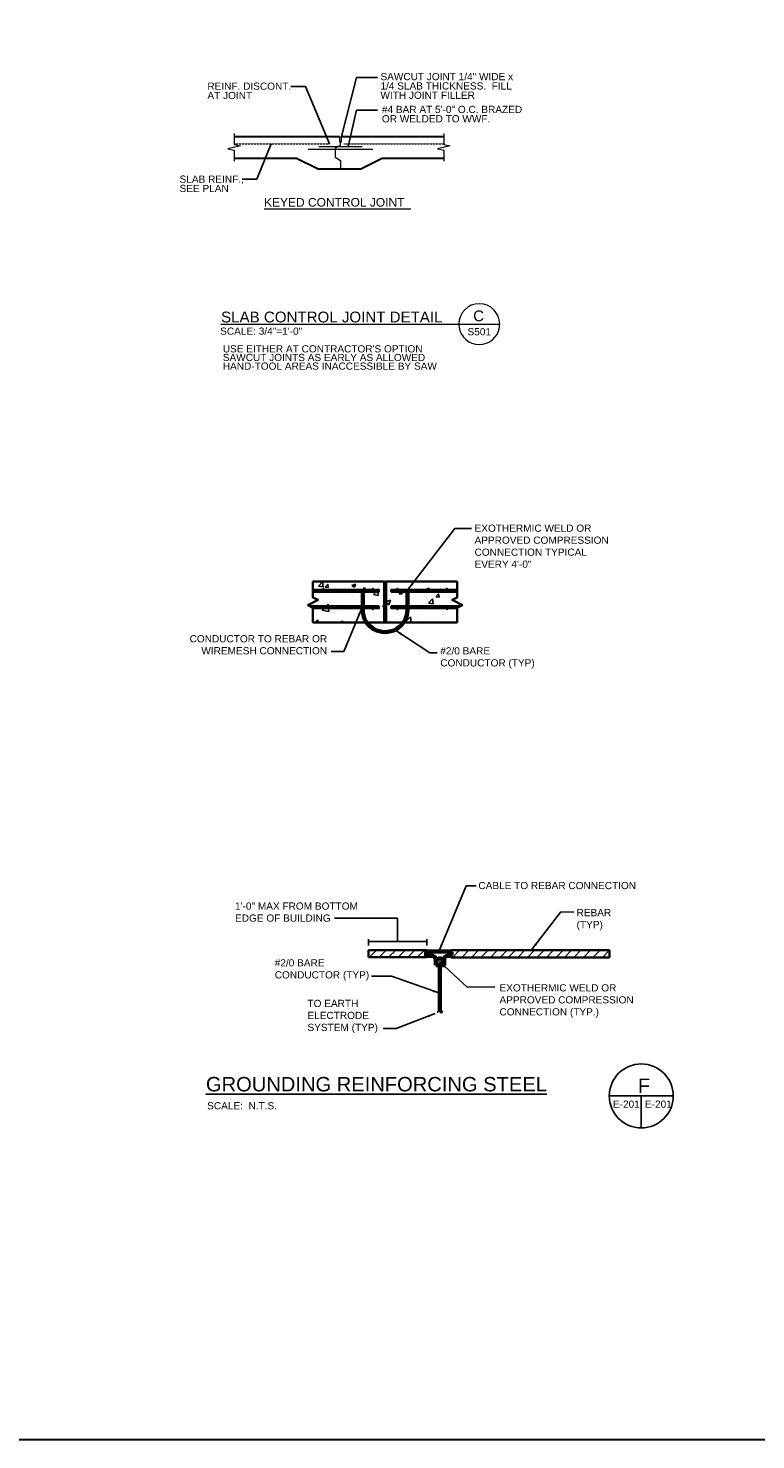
# Model space of a CAD drawing. Header units: inches. Extents: x 0 to 12596, y 564 to 12873.
# Tile 10 of 25: x 3067 to 3977, y 5707 to 7472. Entities that reach past the tile are written whole.
import ezdxf
from ezdxf.enums import TextEntityAlignment as Align

# ---------------------------------------------------------------- set-up
doc = ezdxf.new("R2010")
doc.units = ezdxf.units.IN
doc.header["$MEASUREMENT"] = 0
doc.linetypes.add('HIDDEN', pattern=[0.375, 0.25, -0.125])
for name, color, linetype, lineweight in [('E-ANNO-TEXT', 7, 'Continuous', 25), ('E-DETL-1LINE', 253, 'Continuous', 35), ('E-GND-GES', 92, 'Continuous', 60), ('G-ANNO-TEXT', 7, 'Continuous', 0), ('S-REIN-RBAR', 5, 'Continuous', 13), ('S-SLAB-EDGE', 6, 'Continuous', 30)]:
    doc.layers.add(name, color=color, linetype=linetype, lineweight=lineweight)
doc.layers.add('E-DETL-FINE', color=253, linetype='Continuous')
doc.styles.add("1 2 1'-0", font='arial.ttf', dxfattribs={"height": 3})
doc.styles.add("3 4 1'-0", font='arial.ttf', dxfattribs={"height": 2})
doc.styles.add('Arial8', font='arial.ttf', dxfattribs={"height": 0.125})
doc.styles.add('SIMPLEX', font='SIMPLEX.shx', dxfattribs={"width": 0.8, "height": 12})
doc.styles.get("Standard").update_dxf_attribs({"font": 'arial.ttf'})
doc.dimstyles.new("3 4 1'-0", dxfattribs={"dimtxt": 2, "dimasz": 3, "dimexe": 1, "dimexo": 1, "dimgap": 1, "dimtad": 1, "dimdec": 4, "dimzin": 11, "dimdsep": 46, "dimlunit": 4, "dimtxsty": "3 4 1'-0", "dimblk": '_Oblique_0.3', "dimcen": 0.09, "dimadec": 4, "dimazin": 3, "dimtfac": 1, "dimtdec": 4, "dimtofl": 0, "dimtmove": 0, "dimatfit": 3, "dimfxl": 1, "dimfrac": 2, "dimtzin": 11, "dimarcsym": 0})
doc.dimstyles.new('3-16to1Dim8', dxfattribs={"dimtxt": 12, "dimasz": 0.0625, "dimexe": 0.0625, "dimexo": 0.0625, "dimgap": 0.03125, "dimtad": 1, "dimdec": 4, "dimlfac": 64, "dimzin": 3, "dimdsep": 46, "dimlunit": 4, "dimtxsty": 'Arial8', "dimcen": 0.09375, "dimclrd": 256, "dimclrt": 256, "dimadec": 0, "dimazin": 1, "dimtfac": 1, "dimtdec": 4, "dimtofl": 0, "dimtmove": 0, "dimatfit": 3, "dimfxl": 1, "dimfrac": 1, "dimtolj": 1, "dimtzin": 0, "dimlwd": -1, "dimarcsym": 0})

# ---------------------------------------------------------------- blocks, each defined once
blk = doc.blocks.new('BREAK LINE')
at = {"layer": 'G-ANNO-TEXT', "flags": 128}
blk.add_lwpolyline([(8.36, 9.2), (8.36, 8.47), (8.36, 6.43), (9.96, 6.07), (6.76, 5.34), (8.36, 4.97), (8.36, 2.2)], dxfattribs=at)
blk = doc.blocks.new('_Oblique_0.3')
at = {"color": 0, "linetype": 'ByBlock', "lineweight": -2}
for p, q in [((0, 0), (-1, 0)), ((0.5, 0.17), (-0.5, -0.17))]:
    blk.add_line(p, q, dxfattribs=at)
blk = doc.blocks.new('*X13')
at = {"color": 0}
for p, q in [((920.4, 444.6), (920.4, 444.6)), ((955.6, 449.6), (955.6, 449.6)), ((1087.4, 446.1), (1087.4, 446.1)), ((933.7, 425.2), (933.7, 425.2)), ((944.4, 424.9), (944.4, 424.9)), ((1009.5, 434.9), (1009.5, 434.9)), ((1025.4, 410.3), (1033.8, 413.6)), ((1030.7, 404.5), (1033.8, 413.6)), ((1104.6, 418.1), (1104.6, 418.1)), ((1105.2, 415.3), (1105.2, 415.3)), ((1142.8, 420.3), (1142.8, 420.3)), ((896, 408.1), (896, 408.1)), ((900.9, 393.9), (904.7, 397.9)), ((900.9, 393.9), (914.2, 391.8)), ((908.5, 401.9), (912.5, 406)), ((913, 401.9), (912.5, 406)), ((914.2, 391.8), (913.5, 397.9)), ((916.1, 390.4), (916.1, 390.4)), ((953.7, 395.4), (953.7, 395.4)), ((976.1, 404.7), (976.1, 404.7)), ((1007.6, 384.9), (1007.6, 384.9)), ((1010.5, 402.9), (1010.5, 402.9)), ((1025.4, 408.1), (1030.7, 404.5)), ((1085.6, 396.2), (1085.6, 396.2)), ((1089.2, 385.1), (1089.2, 385.1)), ((1162.6, 406.7), (1162.6, 406.7)), ((887.8, 369.9), (892.3, 375.2)), ((893.3, 369.9), (892.3, 375.2)), ((931.9, 375.3), (931.9, 375.3)), ((1001.7, 370.1), (1001.7, 370.1)), ((1061.7, 369.9), (1072.6, 381.2)), ((1073.9, 369.9), (1072.6, 381.2))]:
    blk.add_line(p, q, dxfattribs=at)
blk = doc.blocks.new('*X14')
at = {"color": 0}
for p, q in [((894.2, 440.9), (902, 449)), ((894.2, 440.9), (903.1, 439.5)), ((903.1, 439.5), (902, 449)), ((904.9, 442.9), (904.9, 442.9)), ((907, 438.7), (911.9, 444.4)), ((913, 438.2), (911.9, 444.4)), ((958.6, 442.3), (965.6, 445)), ((958.6, 442.3), (963.6, 438.9)), ((963.6, 438.9), (965.6, 445)), ((1076.3, 443.5), (1076.3, 443.5)), ((1087.5, 446.2), (1087.5, 446.2)), ((901.4, 413.4), (901.4, 413.4)), ((902, 427.2), (902, 427.2)), ((907, 438.7), (913, 438.2)), ((933.7, 425.2), (933.7, 425.2)), ((955.4, 425), (955.4, 425)), ((959.7, 423.4), (959.7, 423.4)), ((966.8, 415.1), (966.8, 415.1)), ((980, 433.9), (983.6, 438.2)), ((984.4, 433.9), (983.6, 438.2)), ((1001, 424.3), (1006.3, 429.9)), ((1001, 424.3), (1009.8, 422.9)), ((1004.7, 420.1), (1004.7, 420.1)), ((1008.8, 422.7), (1008.8, 422.7)), ((1009.8, 422.9), (1009, 429.9)), ((1018, 433.4), (1018, 433.4)), ((1036.2, 439.1), (1036.2, 439.1)), ((1050.5, 426.1), (1053.6, 429.9)), ((1050.5, 426.1), (1056.5, 425.6)), ((1056.5, 425.6), (1055.7, 429.9)), ((1062.1, 420.5), (1062.1, 420.5)), ((1067.9, 428.4), (1067.9, 428.4)), ((1086.3, 412.9), (1086.3, 412.9)), ((1100.3, 421.5), (1100.3, 421.5)), ((1102.3, 434.3), (1109.3, 437)), ((1102.3, 434.3), (1102.9, 433.9)), ((1107.7, 407.7), (1115.5, 415.9)), ((1108.2, 433.9), (1109.3, 437)), ((1115.5, 418.2), (1115.5, 418.2)), ((1116.6, 406.4), (1115.5, 415.9)), ((1122.2, 419.9), (1127, 425.6)), ((1122.2, 419.9), (1128.2, 419.3)), ((1128.2, 419.3), (1127, 425.6)), ((1130.8, 436.7), (1130.8, 436.7)), ((1136.8, 419.3), (1136.8, 419.3)), ((878.6, 403.5), (878.6, 403.5)), ((879.2, 406.9), (879.5, 406.7)), ((879.5, 406.7), (879.7, 407.2)), ((925.3, 391.5), (925.3, 391.5)), ((932.5, 392), (932.5, 392)), ((941.8, 411.8), (941.8, 411.8)), ((1018.3, 402), (1021.4, 403.2)), ((1018.3, 402), (1021.4, 399.9)), ((1034.9, 405.9), (1034.9, 405.9)), ((1041.6, 389), (1041.6, 389)), ((1042, 411.5), (1042, 411.5)), ((1066.6, 392.3), (1066.6, 392.3)), ((1104.5, 397.2), (1104.5, 397.2)), ((1107.7, 407.7), (1116.6, 406.4)), ((1135.6, 386), (1135.6, 386)), ((1138.5, 386.5), (1138.5, 386.5)), ((1162, 394), (1163.6, 394.6)), ((1162, 394), (1163.6, 393)), ((1167.6, 405.6), (1167.6, 405.6)), ((915.5, 372.4), (915.5, 372.4)), ((934.4, 369.9), (941.2, 372.5)), ((935.9, 373.9), (935.9, 373.9)), ((940.4, 369.9), (941.2, 372.5)), ((940.5, 375.7), (940.5, 375.7)), ((978.4, 380.7), (978.4, 380.7)), ((989.3, 371.6), (989.3, 371.6)), ((1033.7, 372.6), (1033.7, 372.6)), ((1080.2, 376.5), (1080.2, 376.5)), ((1085.1, 379.6), (1085.1, 379.6))]:
    blk.add_line(p, q, dxfattribs=at)
blk = doc.blocks.new('*X10')
at = {"color": 0}
for p, q in [((1021.4, 438), (1025.2, 441.9)), ((1021.4, 439.8), (1023.5, 441.9)), ((1021.4, 441.6), (1021.7, 441.9)), ((1021.4, 436.2), (1025.4, 440.2)), ((1021.4, 434.5), (1025.4, 438.5)), ((1021.4, 432.7), (1025.4, 436.7)), ((1021.4, 430.9), (1025.4, 434.9)), ((1021.4, 429.2), (1025.4, 433.2)), ((1021.4, 427.4), (1025.4, 431.4)), ((1021.4, 425.6), (1025.4, 429.6)), ((1021.4, 423.9), (1025.4, 427.9)), ((1021.4, 422.1), (1025.4, 426.1)), ((1021.4, 420.3), (1025.4, 424.3)), ((1021.4, 418.6), (1025.4, 422.6)), ((1021.4, 416.8), (1025.4, 420.8)), ((1021.4, 415), (1025.4, 419)), ((1021.4, 413.3), (1025.4, 417.3)), ((1021.4, 411.5), (1025.4, 415.5)), ((1021.4, 409.7), (1025.4, 413.7)), ((1021.4, 408), (1025.4, 412)), ((1021.4, 406.2), (1025.4, 410.2)), ((1021.4, 404.4), (1025.4, 408.4)), ((1021.4, 402.7), (1025.4, 406.7)), ((1021.4, 400.9), (1025.4, 404.9)), ((1021.4, 399.1), (1025.4, 403.1)), ((1021.4, 397.4), (1025.4, 401.4)), ((1021.4, 395.6), (1025.4, 399.6)), ((1021.4, 393.8), (1025.4, 397.8)), ((1021.4, 392.1), (1025.4, 396.1)), ((1021.4, 390.3), (1025.4, 394.3)), ((1021.4, 388.5), (1025.4, 392.5)), ((1021.4, 386.8), (1025.4, 390.8)), ((1021.4, 385), (1025.4, 389)), ((1021.4, 383.2), (1025.4, 387.2)), ((1021.4, 381.4), (1025.4, 385.4)), ((1021.4, 379.7), (1025.4, 383.7)), ((1021.4, 377.9), (1025.4, 381.9)), ((1021.4, 376.1), (1025.4, 380.1)), ((1021.4, 374.4), (1025.4, 378.4)), ((1021.4, 372.6), (1025.4, 376.6)), ((1021.4, 370.8), (1025.4, 374.8)), ((1022.2, 369.9), (1025.4, 373.1)), ((1023.9, 369.9), (1025.4, 371.3))]:
    blk.add_line(p, q, dxfattribs=at)
blk = doc.blocks.new('*X11')
at = {"color": 0}
for p, q in [((1021.4, 444.2), (1021.5, 444.2)), ((1021.4, 443.8), (1021.5, 443.8)), ((1021.5, 444.5), (1021.8, 444.5)), ((1021.5, 444), (1021.8, 444)), ((1021.5, 443.5), (1021.8, 443.5)), ((1021.5, 443.2), (1021.5, 443.2)), ((1021.6, 443), (1021.8, 443)), ((1021.7, 445), (1021.8, 445)), ((1021.8, 444.8), (1022, 444.8)), ((1021.8, 444.2), (1022, 444.2)), ((1021.8, 443.8), (1022, 443.8)), ((1021.8, 443.2), (1022, 443.2)), ((1021.8, 442.8), (1022, 442.8)), ((1021.9, 445.2), (1022, 445.2)), ((1022, 445), (1022.2, 445)), ((1022, 444.5), (1022.2, 444.5)), ((1022, 444), (1022.2, 444)), ((1022, 443.5), (1022.2, 443.5)), ((1022, 443), (1022.2, 443)), ((1022, 442.5), (1022.2, 442.5)), ((1022.2, 445.5), (1022.2, 445.5)), ((1022.2, 445.2), (1022.5, 445.2)), ((1022.2, 444.8), (1022.5, 444.8)), ((1022.2, 444.2), (1022.5, 444.2)), ((1022.2, 443.8), (1022.5, 443.8)), ((1022.2, 443.2), (1022.5, 443.2)), ((1022.2, 442.8), (1022.5, 442.8)), ((1022.2, 442.2), (1022.5, 442.2)), ((1022.5, 445.5), (1022.8, 445.5)), ((1022.5, 445), (1022.8, 445)), ((1022.5, 444.5), (1022.8, 444.5)), ((1022.5, 444), (1022.8, 444)), ((1022.5, 443.5), (1022.8, 443.5)), ((1022.5, 443), (1022.8, 443)), ((1022.5, 442.5), (1022.8, 442.5)), ((1022.6, 442), (1022.8, 442)), ((1022.8, 445.8), (1023, 445.8)), ((1022.8, 445.2), (1023, 445.2)), ((1022.8, 444.8), (1023, 444.8)), ((1022.8, 444.2), (1023, 444.2)), ((1022.8, 443.8), (1023, 443.8)), ((1022.8, 443.2), (1023, 443.2)), ((1022.8, 442.8), (1023, 442.8)), ((1022.8, 442.2), (1023, 442.2)), ((1023, 445.5), (1023.2, 445.5)), ((1023, 445), (1023.2, 445)), ((1023, 444.5), (1023.2, 444.5)), ((1023, 444), (1023.2, 444)), ((1023, 443.5), (1023.2, 443.5)), ((1023, 443), (1023.2, 443)), ((1023, 442.5), (1023.2, 442.5)), ((1023, 442), (1023.2, 442)), ((1023.2, 445.8), (1023.5, 445.8)), ((1023.2, 445.2), (1023.5, 445.2)), ((1023.2, 444.8), (1023.5, 444.8)), ((1023.2, 444.2), (1023.5, 444.2)), ((1023.2, 443.8), (1023.5, 443.8)), ((1023.2, 443.2), (1023.5, 443.2)), ((1023.2, 442.8), (1023.5, 442.8)), ((1023.2, 442.2), (1023.5, 442.2)), ((1023.5, 445.5), (1023.8, 445.5)), ((1023.5, 445), (1023.8, 445)), ((1023.5, 444.5), (1023.8, 444.5)), ((1023.5, 444), (1023.8, 444)), ((1023.5, 443.5), (1023.8, 443.5)), ((1023.5, 443), (1023.8, 443)), ((1023.5, 442.5), (1023.8, 442.5)), ((1023.5, 442), (1023.8, 442)), ((1023.8, 445.8), (1024, 445.8)), ((1023.8, 445.2), (1024, 445.2)), ((1023.8, 444.8), (1024, 444.8)), ((1023.8, 444.2), (1024, 444.2)), ((1023.8, 443.8), (1024, 443.8)), ((1023.8, 443.2), (1024, 443.2)), ((1023.8, 442.8), (1024, 442.8)), ((1023.8, 442.2), (1024, 442.2)), ((1024, 445.5), (1024.2, 445.5)), ((1024, 445), (1024.2, 445)), ((1024, 444.5), (1024.2, 444.5)), ((1024, 444), (1024.2, 444)), ((1024, 443.5), (1024.2, 443.5)), ((1024, 443), (1024.2, 443)), ((1024, 442.5), (1024.2, 442.5)), ((1024, 442), (1024.1, 442)), ((1024.2, 445.2), (1024.5, 445.2)), ((1024.2, 444.8), (1024.5, 444.8)), ((1024.2, 444.2), (1024.5, 444.2)), ((1024.2, 443.8), (1024.5, 443.8)), ((1024.2, 443.2), (1024.5, 443.2)), ((1024.2, 442.8), (1024.5, 442.8)), ((1024.2, 442.2), (1024.5, 442.2)), ((1024.5, 445.5), (1024.5, 445.5)), ((1024.5, 445), (1024.8, 445)), ((1024.5, 444.5), (1024.8, 444.5)), ((1024.5, 444), (1024.8, 444)), ((1024.5, 443.5), (1024.8, 443.5)), ((1024.5, 443), (1024.8, 443)), ((1024.5, 442.5), (1024.8, 442.5)), ((1024.8, 445.2), (1024.8, 445.2)), ((1024.8, 444.8), (1025, 444.8)), ((1024.8, 444.2), (1025, 444.2)), ((1024.8, 443.8), (1025, 443.8)), ((1024.8, 443.2), (1025, 443.2)), ((1024.8, 442.8), (1025, 442.8)), ((1025, 445), (1025, 445)), ((1025, 444.5), (1025.2, 444.5)), ((1025, 444), (1025.2, 444)), ((1025, 443.5), (1025.2, 443.5)), ((1025, 443), (1025.2, 443)), ((1025.2, 444.2), (1025.3, 444.2)), ((1025.2, 443.8), (1025.4, 443.8)), ((1025.2, 443.2), (1025.3, 443.2))]:
    blk.add_line(p, q, dxfattribs=at)
blk = doc.blocks.new('*X12')
at = {"color": 0}
for p, q in [((1021.40625, 449.6875), (1021.40625, 449.6875)), ((1021.40625, 449.0625), (1021.40625, 449.0625)), ((1021.40625, 448.4375), (1021.40625, 448.4375)), ((1021.40625, 447.8125), (1021.40625, 447.8125)), ((1021.40625, 447.1875), (1021.40625, 447.1875)), ((1021.40625, 446.5625), (1021.40625, 446.5625)), ((1021.40625, 445.9375), (1021.40625, 445.9375)), ((1021.40625, 445.3125), (1021.40625, 445.3125)), ((1021.40625, 444.6875), (1021.40625, 444.6875)), ((1021.5625, 449.375), (1021.5625, 449.375)), ((1021.5625, 448.75), (1021.5625, 448.75)), ((1021.5625, 448.125), (1021.5625, 448.125)), ((1021.5625, 447.5), (1021.5625, 447.5)), ((1021.5625, 446.875), (1021.5625, 446.875)), ((1021.5625, 446.25), (1021.5625, 446.25)), ((1021.5625, 445.625), (1021.5625, 445.625)), ((1021.5625, 445), (1021.5625, 445)), ((1021.71875, 449.6875), (1021.71875, 449.6875)), ((1021.71875, 449.0625), (1021.71875, 449.0625)), ((1021.71875, 448.4375), (1021.71875, 448.4375)), ((1021.71875, 447.8125), (1021.71875, 447.8125)), ((1021.71875, 447.1875), (1021.71875, 447.1875)), ((1021.71875, 446.5625), (1021.71875, 446.5625)), ((1021.71875, 445.9375), (1021.71875, 445.9375)), ((1021.71875, 445.3125), (1021.71875, 445.3125)), ((1021.875, 449.375), (1021.875, 449.375)), ((1021.875, 448.75), (1021.875, 448.75)), ((1021.875, 448.125), (1021.875, 448.125)), ((1021.875, 447.5), (1021.875, 447.5)), ((1021.875, 446.875), (1021.875, 446.875)), ((1021.875, 446.25), (1021.875, 446.25)), ((1021.875, 445.625), (1021.875, 445.625)), ((1022.03125, 449.0625), (1022.03125, 449.0625)), ((1022.03125, 448.4375), (1022.03125, 448.4375)), ((1022.03125, 447.8125), (1022.03125, 447.8125)), ((1022.03125, 447.1875), (1022.03125, 447.1875)), ((1022.03125, 446.5625), (1022.03125, 446.5625)), ((1022.03125, 445.9375), (1022.03125, 445.9375)), ((1022.1875, 449.375), (1022.1875, 449.375)), ((1022.1875, 448.75), (1022.1875, 448.75)), ((1022.1875, 448.125), (1022.1875, 448.125)), ((1022.1875, 447.5), (1022.1875, 447.5)), ((1022.1875, 446.875), (1022.1875, 446.875)), ((1022.1875, 446.25), (1022.1875, 446.25)), ((1022.1875, 445.625), (1022.1875, 445.625)), ((1022.34375, 449.0625), (1022.34375, 449.0625)), ((1022.34375, 448.4375), (1022.34375, 448.4375)), ((1022.34375, 447.8125), (1022.34375, 447.8125)), ((1022.34375, 447.1875), (1022.34375, 447.1875)), ((1022.34375, 446.5625), (1022.34375, 446.5625)), ((1022.34375, 445.9375), (1022.34375, 445.9375)), ((1022.5, 449.375), (1022.5, 449.375)), ((1022.5, 448.75), (1022.5, 448.75)), ((1022.5, 448.125), (1022.5, 448.125)), ((1022.5, 447.5), (1022.5, 447.5)), ((1022.5, 446.875), (1022.5, 446.875)), ((1022.5, 446.25), (1022.5, 446.25)), ((1022.65625, 449.0625), (1022.65625, 449.0625)), ((1022.65625, 448.4375), (1022.65625, 448.4375)), ((1022.65625, 447.8125), (1022.65625, 447.8125)), ((1022.65625, 447.1875), (1022.65625, 447.1875)), ((1022.65625, 446.5625), (1022.65625, 446.5625)), ((1022.65625, 445.9375), (1022.65625, 445.9375)), ((1022.8125, 449.375), (1022.8125, 449.375)), ((1022.8125, 448.75), (1022.8125, 448.75)), ((1022.8125, 448.125), (1022.8125, 448.125)), ((1022.8125, 447.5), (1022.8125, 447.5)), ((1022.8125, 446.875), (1022.8125, 446.875)), ((1022.8125, 446.25), (1022.8125, 446.25)), ((1022.96875, 449.0625), (1022.96875, 449.0625)), ((1022.96875, 448.4375), (1022.96875, 448.4375)), ((1022.96875, 447.8125), (1022.96875, 447.8125)), ((1022.96875, 447.1875), (1022.96875, 447.1875)), ((1022.96875, 446.5625), (1022.96875, 446.5625)), ((1022.96875, 445.9375), (1022.96875, 445.9375)), ((1023.125, 449.375), (1023.125, 449.375)), ((1023.125, 448.75), (1023.125, 448.75)), ((1023.125, 448.125), (1023.125, 448.125)), ((1023.125, 447.5), (1023.125, 447.5)), ((1023.125, 446.875), (1023.125, 446.875)), ((1023.125, 446.25), (1023.125, 446.25)), ((1023.28125, 449.0625), (1023.28125, 449.0625)), ((1023.28125, 448.4375), (1023.28125, 448.4375)), ((1023.28125, 447.8125), (1023.28125, 447.8125)), ((1023.28125, 447.1875), (1023.28125, 447.1875)), ((1023.28125, 446.5625), (1023.28125, 446.5625)), ((1023.28125, 445.9375), (1023.28125, 445.9375)), ((1023.4375, 448.75), (1023.4375, 448.75)), ((1023.4375, 448.125), (1023.4375, 448.125)), ((1023.4375, 447.5), (1023.4375, 447.5)), ((1023.4375, 446.875), (1023.4375, 446.875)), ((1023.4375, 446.25), (1023.4375, 446.25)), ((1023.59375, 449.0625), (1023.59375, 449.0625)), ((1023.59375, 448.4375), (1023.59375, 448.4375)), ((1023.59375, 447.8125), (1023.59375, 447.8125)), ((1023.59375, 447.1875), (1023.59375, 447.1875)), ((1023.59375, 446.5625), (1023.59375, 446.5625)), ((1023.59375, 445.9375), (1023.59375, 445.9375)), ((1023.75, 449.375), (1023.75, 449.375)), ((1023.75, 448.75), (1023.75, 448.75)), ((1023.75, 448.125), (1023.75, 448.125)), ((1023.75, 447.5), (1023.75, 447.5)), ((1023.75, 446.875), (1023.75, 446.875)), ((1023.75, 446.25), (1023.75, 446.25)), ((1023.90625, 449.0625), (1023.90625, 449.0625)), ((1023.90625, 448.4375), (1023.90625, 448.4375)), ((1023.90625, 447.8125), (1023.90625, 447.8125)), ((1023.90625, 447.1875), (1023.90625, 447.1875)), ((1023.90625, 446.5625), (1023.90625, 446.5625)), ((1023.90625, 445.9375), (1023.90625, 445.9375)), ((1024.0625, 449.375), (1024.0625, 449.375)), ((1024.0625, 448.75), (1024.0625, 448.75)), ((1024.0625, 448.125), (1024.0625, 448.125)), ((1024.0625, 447.5), (1024.0625, 447.5)), ((1024.0625, 446.875), (1024.0625, 446.875)), ((1024.0625, 446.25), (1024.0625, 446.25)), ((1024.21875, 449.0625), (1024.21875, 449.0625)), ((1024.21875, 448.4375), (1024.21875, 448.4375)), ((1024.21875, 447.8125), (1024.21875, 447.8125)), ((1024.21875, 447.1875), (1024.21875, 447.1875)), ((1024.21875, 446.5625), (1024.21875, 446.5625)), ((1024.21875, 445.9375), (1024.21875, 445.9375)), ((1024.375, 449.375), (1024.375, 449.375)), ((1024.375, 448.75), (1024.375, 448.75)), ((1024.375, 448.125), (1024.375, 448.125)), ((1024.375, 447.5), (1024.375, 447.5)), ((1024.375, 446.875), (1024.375, 446.875)), ((1024.375, 446.25), (1024.375, 446.25)), ((1024.375, 445.625), (1024.375, 445.625)), ((1024.53125, 449.0625), (1024.53125, 449.0625)), ((1024.53125, 448.4375), (1024.53125, 448.4375)), ((1024.53125, 447.8125), (1024.53125, 447.8125)), ((1024.53125, 447.1875), (1024.53125, 447.1875)), ((1024.53125, 446.5625), (1024.53125, 446.5625)), ((1024.53125, 445.9375), (1024.53125, 445.9375)), ((1024.6875, 449.375), (1024.6875, 449.375)), ((1024.6875, 448.75), (1024.6875, 448.75)), ((1024.6875, 448.125), (1024.6875, 448.125)), ((1024.6875, 447.5), (1024.6875, 447.5)), ((1024.6875, 446.875), (1024.6875, 446.875)), ((1024.6875, 446.25), (1024.6875, 446.25)), ((1024.6875, 445.625), (1024.6875, 445.625)), ((1024.84375, 449.0625), (1024.84375, 449.0625)), ((1024.84375, 448.4375), (1024.84375, 448.4375)), ((1024.84375, 447.8125), (1024.84375, 447.8125)), ((1024.84375, 447.1875), (1024.84375, 447.1875)), ((1024.84375, 446.5625), (1024.84375, 446.5625)), ((1024.84375, 445.9375), (1024.84375, 445.9375)), ((1024.84375, 445.3125), (1024.84375, 445.3125)), ((1025, 449.375), (1025, 449.375)), ((1025, 448.75), (1025, 448.75)), ((1025, 448.125), (1025, 448.125)), ((1025, 447.5), (1025, 447.5)), ((1025, 446.875), (1025, 446.875)), ((1025, 446.25), (1025, 446.25)), ((1025, 445.625), (1025, 445.625)), ((1025.15625, 449.6875), (1025.15625, 449.6875)), ((1025.15625, 449.0625), (1025.15625, 449.0625)), ((1025.15625, 448.4375), (1025.15625, 448.4375)), ((1025.15625, 447.8125), (1025.15625, 447.8125)), ((1025.15625, 447.1875), (1025.15625, 447.1875)), ((1025.15625, 446.5625), (1025.15625, 446.5625)), ((1025.15625, 445.9375), (1025.15625, 445.9375)), ((1025.15625, 445.3125), (1025.15625, 445.3125)), ((1025.3125, 449.375), (1025.3125, 449.375)), ((1025.3125, 448.75), (1025.3125, 448.75)), ((1025.3125, 448.125), (1025.3125, 448.125)), ((1025.3125, 447.5), (1025.3125, 447.5)), ((1025.3125, 446.875), (1025.3125, 446.875)), ((1025.3125, 446.25), (1025.3125, 446.25)), ((1025.3125, 445.625), (1025.3125, 445.625)), ((1025.3125, 445), (1025.3125, 445))]:
    blk.add_line(p, q, dxfattribs=at)

msp = doc.modelspace()

# ---------------------------------------------------------------- linework, layer by layer
at = {"layer": 'E-ANNO-TEXT'}
for p, q in [((3528.98169, 6359.44729), (3450.04329, 6359.44729)), ((3528.98169, 6330.15144), (3528.98169, 6359.44729)), ((3492.57494, 6325.30607), (3492.57494, 6333.40832)), ((3492.57494, 6330.15144), (3565.38843, 6330.15144)), ((3565.38843, 6325.30607), (3565.38843, 6333.40832)), ((3793.54247, 6137.29056), (3873.54247, 6137.29056)), ((3833.54247, 6137.29056), (3833.54247, 6097.29056))]:
    msp.add_line(p, q, dxfattribs=at)
msp.add_circle((3833.54247, 6137.29056), 40, dxfattribs=at)
at = {"layer": 'E-DETL-1LINE'}
for p, q in [((3423.29088, 6780.44498), (3512.12129, 6780.44498)), ((3512.12129, 6729.01641), (3512.12129, 6780.44498)), ((3514.69272, 6780.44498), (3603.52313, 6780.44498)), ((3514.69272, 6729.01641), (3514.69272, 6780.44498)), ((3512.12129, 6775.30212), (3514.69272, 6775.30212)), ((3423.29088, 6729.01641), (3603.52313, 6729.01641)), ((3512.12129, 6729.01641), (3514.69272, 6729.01641)), ((3492.57494, 6319.41556), (3565.38843, 6319.41556)), ((3492.57494, 6310.53899), (3492.57494, 6319.41556)), ((3565.38843, 6310.53899), (3565.38843, 6319.41556)), ((3596.04393, 6319.34808), (3793.98194, 6319.34808)), ((3596.04393, 6310.4715), (3596.04393, 6319.34808)), ((3793.98194, 6310.4715), (3793.98194, 6319.34808)), ((3565.38843, 6310.53899), (3492.57494, 6310.53899)), ((3793.98194, 6310.4715), (3596.04393, 6310.4715))]:
    msp.add_line(p, q, dxfattribs=at)
for points in [[(3423.29088, 6729.01641), (3423.29088, 6747.69562), (3416.86231, 6750.9099), (3429.71945, 6757.33847), (3423.29088, 6760.55276), (3423.29088, 6780.44498)], [(3603.52313, 6729.01641), (3603.52313, 6747.69562), (3609.9517, 6750.9099), (3597.09456, 6757.33847), (3603.52313, 6760.55276), (3603.52313, 6780.44498)], [(3423.29088, 6767.58783), (3505.69272, 6767.58783), (3505.69272, 6770.15926), (3423.29088, 6770.15926)], [(3603.52313, 6767.58783), (3521.12129, 6767.58783), (3521.12129, 6770.15926), (3603.52313, 6770.15926)], [(3419.48463, 6749.59874), (3505.69272, 6749.59874), (3505.69272, 6747.02732), (3423.29088, 6747.02732)], [(3607.32938, 6749.59874), (3521.12129, 6749.59874), (3521.12129, 6747.02732), (3603.52313, 6747.02732)]]:
    msp.add_lwpolyline(points, dxfattribs=at)
at = {"layer": 'E-DETL-1LINE', "const_width": 1.28571}
for points in [[(3436.90701, 6771.44498, -1), (3435.62129, 6771.44498, -1)], [(3498.62129, 6771.44498, -1), (3497.33558, 6771.44498, -1)], [(3528.19272, 6771.44498, 1), (3529.47844, 6771.44498, 1)], [(3589.90701, 6771.44498, 1), (3591.19272, 6771.44498, 1)], [(3436.90701, 6745.7416, 1), (3435.62129, 6745.7416, 1)], [(3498.62129, 6745.7416, 1), (3497.33558, 6745.7416, 1)], [(3528.19272, 6745.7416, -1), (3529.47844, 6745.7416, -1)], [(3589.90701, 6745.7416, -1), (3591.19272, 6745.7416, -1)]]:
    msp.add_lwpolyline(points, format="xyb", close=True, dxfattribs=at)
at = {"layer": 'E-DETL-1LINE'}
msp.add_circle((3513.40701, 6776.58783), 1.28571, dxfattribs=at)
msp.add_arc((3513.40701, 6782.91181), 2.78178, 242.4714433, 297.5285567, dxfattribs=at)
at = {"layer": 'E-DETL-FINE'}
for p, q in [((3493.94765, 6310.53899), (3502.82423, 6319.41556)), ((3505.88008, 6310.53899), (3514.75666, 6319.41556)), ((3517.81251, 6310.53899), (3526.68908, 6319.41556)), ((3529.74493, 6310.53899), (3538.62151, 6319.41556)), ((3541.67736, 6310.53899), (3550.55394, 6319.41556)), ((3553.60979, 6310.53899), (3562.48636, 6319.41556)), ((3597.41664, 6310.4715), (3606.29322, 6319.34808)), ((3609.34907, 6310.4715), (3618.22565, 6319.34808)), ((3621.2815, 6310.4715), (3630.15807, 6319.34808)), ((3633.21392, 6310.4715), (3642.0905, 6319.34808)), ((3645.14635, 6310.4715), (3654.02293, 6319.34808)), ((3657.07878, 6310.4715), (3665.95535, 6319.34808)), ((3667.32806, 6310.4715), (3676.20464, 6319.34808)), ((3679.26049, 6310.4715), (3688.13707, 6319.34808)), ((3691.19292, 6310.4715), (3700.06949, 6319.34808)), ((3703.12534, 6310.4715), (3712.00192, 6319.34808)), ((3715.05777, 6310.4715), (3723.93435, 6319.34808)), ((3727.12637, 6310.4715), (3736.00295, 6319.34808)), ((3737.37566, 6310.4715), (3746.25223, 6319.34808)), ((3749.30808, 6310.4715), (3758.18466, 6319.34808)), ((3761.24051, 6310.4715), (3770.11709, 6319.34808)), ((3773.17294, 6310.4715), (3782.04951, 6319.34808)), ((3785.10536, 6310.4715), (3793.98194, 6319.34808))]:
    msp.add_line(p, q, dxfattribs=at)
at = {"layer": 'E-GND-GES'}
for p, q in [((3485.3943, 6768.83127), (3485.3943, 6744.87434)), ((3541.3526, 6768.82977), (3541.3526, 6744.87434)), ((3564.63843, 6313.0643), (3564.63843, 6316.89025)), ((3565.38843, 6317.64025), (3595.5136, 6317.64025)), ((3565.38843, 6312.3143), (3572.09346, 6312.3143)), ((3576.59346, 6307.8143), (3576.59346, 6300.59137)), ((3587.00706, 6300.59137), (3587.00706, 6307.8143)), ((3591.50706, 6312.3143), (3595.5136, 6312.3143)), ((3596.2636, 6313.0643), (3596.2636, 6316.89025)), ((3576.59346, 6300.59137), (3587.00706, 6300.59137)), ((3581.80026, 6300.59137), (3581.80026, 6242.37016))]:
    msp.add_line(p, q, dxfattribs=at)
at = {"layer": 'E-GND-GES', "lineweight": 30}
msp.add_lwpolyline([(307.90549, 12873.06463), (8994.96192, 12873.06463), (8994.96192, 5707.31846), (307.90549, 5707.31846)], close=True, dxfattribs=at)
at = {"layer": 'E-GND-GES'}
for points, const_width in [([(3484.43001, 6768.83127, -1), (3486.35858, 6768.83127, -1)], 1.92857), ([(3542.31689, 6768.82977, 1), (3540.38832, 6768.82977, 1)], 1.92857), ([(3484.43001, 6748.48394, 1), (3486.35858, 6748.48394, 1)], 1.92857), ([(3542.31689, 6748.48394, -1), (3540.38832, 6748.48394, -1)], 1.92857), ([(3581.08903, 6304.82808, 1), (3582.21403, 6304.82808, 1)], 1.125)]:
    msp.add_lwpolyline(points, format="xyb", close=True, dxfattribs=dict(at, const_width=const_width))
msp.add_circle((3581.65153, 6304.82808), 4.43829, dxfattribs=at)
for centre, radius, start, end in [((3513.37345, 6745.23876), 27.98153, 179.25379614, 0.74620386), ((3565.38843, 6316.89025), 0.75, 90, 180), ((3565.38843, 6313.0643), 0.75, 180, 270), ((3572.09346, 6307.8143), 4.5, 0, 90), ((3591.50706, 6307.8143), 4.5, 90, 180), ((3595.5136, 6316.89025), 0.75, 0, 90), ((3595.5136, 6313.0643), 0.75, 270, 0)]:
    msp.add_arc(centre, radius, start, end, dxfattribs=at)
at = {"layer": 'G-ANNO-TEXT'}
for p, q in [((3450.89863, 7322.19423, 28.1575), (3457.60203, 7326.07943, 28.1575)), ((3457.60203, 7326.07943, 12.31883), (3457.60203, 7330.06923, 12.31883)), ((3458.72703, 7330.06923, 12.31883), (3458.72703, 7336.81923, 12.31883)), ((3450.89863, 7322.19423, 28.1575), (3450.89863, 7310.94423, 28.1575)), ((3450.89863, 7310.94423, 28.1575), (3457.60203, 7307.05903, 28.1575)), ((3457.60203, 7307.05903, 12.31883), (3457.60203, 7296.31923, 12.31883)), ((3362.17694, 7246.24316, 12.31883), (3545.72447, 7246.24316, 12.31883))]:
    msp.add_line(p, q, dxfattribs=at)
at = {"layer": 'G-ANNO-TEXT', "color": 7, "linetype": 'Continuous', "lineweight": 13}
msp.add_line((3308.03761, 7102.26787, -3.51967), (3656.63707, 7102.26787, -3.51967), dxfattribs=at)
at = {"layer": 'G-ANNO-TEXT', "elevation": 12.31883, "flags": 128}
msp.add_lwpolyline([(3456.47703, 7336.81923), (3456.47703, 7330.06923), (3458.72703, 7330.06923)], dxfattribs=at)
at = {"layer": 'G-ANNO-TEXT', "color": 7, "linetype": 'Continuous', "lineweight": 0}
for radius, start, end in [(25.5746, 0, 180), (25.57916, 180, 188.86916454), (25.57916, 188.86916454, 350.56954998), (25.57916, 350.56954998, 0)]:
    msp.add_arc((3631.06246, 7102.26787, -3.51967), radius, start, end, dxfattribs=at)
at = {"layer": 'S-REIN-RBAR', "linetype": 'HIDDEN'}
for p, q in [((3324.83039, 7327.81923, 12.31883), (3443.83967, 7327.81923, 12.31883)), ((3461.83967, 7327.81923, 12.31883), (3586.6836, 7327.81923, 12.31883))]:
    msp.add_line(p, q, dxfattribs=at)
at = {"layer": 'S-REIN-RBAR'}
for p, q in [((3417.10203, 7321.06923, -19.35834), (3498.10203, 7321.06923, -19.35834)), ((3430.60203, 7324.44423, -19.35834), (3484.60203, 7324.44423, -19.35834))]:
    msp.add_line(p, q, dxfattribs=at)
at = {"layer": 'S-SLAB-EDGE'}
for p, q in [((3324.88462, 7336.81923, 12.31883), (3456.47703, 7336.81923, 12.31883)), ((3458.72703, 7336.81923, 12.31883), (3586.89717, 7336.81923, 12.31883)), ((3324.88462, 7309.81923, 12.31883), (3401.8909, 7309.81923, 12.31883)), ((3428.8909, 7296.31923, 12.31883), (3401.8909, 7309.81923, 12.31883)), ((3482.8909, 7296.31923, 12.31883), (3509.8909, 7309.81923, 12.31883)), ((3509.8909, 7309.81923, 12.31883), (3586.89717, 7309.81923, 12.31883)), ((3428.8909, 7296.31923, 12.31883), (3482.8909, 7296.31923, 12.31883))]:
    msp.add_line(p, q, dxfattribs=at)

# ---------------------------------------------------------------- block references
at = {"layer": 'E-DETL-FINE', "xscale": 0.6428571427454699, "yscale": 0.6428571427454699, "zscale": 0.6428571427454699}
for name in ['*X14', '*X13', '*X11', '*X12', '*X10']:
    msp.add_blockref(name, (2855.51952, 6491.24933), dxfattribs=at)
at = {"layer": 'G-ANNO-TEXT', "xscale": 4.981871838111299, "yscale": 4.981871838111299, "zscale": 4.5}
for p in [(3283.21289, 7294.96045, 12.31883), (3545.22545, 7294.96045, 12.31883)]:
    msp.add_blockref('BREAK LINE', p, dxfattribs=at)

# ---------------------------------------------------------------- texts
at = {"layer": 'E-ANNO-TEXT'}
msp.add_text('CABLE TO REBAR CONNECTION', height=9, dxfattribs=at).set_placement((3629.98154, 6395.81776))
at = {"layer": 'E-ANNO-TEXT', "char_height": 9}
for s, insert, width, attachment_point in [('EXOTHERMIC WELD OR APPROVED COMPRESSION CONNECTION TYPICAL EVERY 4\'-0"', (3625.20136, 6851.64409), 173.879994, 1), ('CONDUCTOR TO REBAR OR WIREMESH CONNECTION', (3440.91711, 6713.3961), 185.803559, 3), ('#2/0 BARE CONDUCTOR (TYP)', (3582.36102, 6698.2588), 128.8446908, 1), ('1\'-0" MAX FROM BOTTOM EDGE OF BUILDING', (3325.87275, 6379.13594), 159.2184674, 1), ('REBAR (TYP)', (3752.67806, 6370.94487), 46.2712824, 1), ('#2/0 BARE\\PCONDUCTOR (TYP)', (3375.50353, 6308.14477), 122.9086798, 1), ('EXOTHERMIC WELD OR APPROVED COMPRESSION CONNECTION (TYP.)', (3656.35813, 6276.89411), 181.2619663, 1), ('TO EARTH ELECTRODE\\PSYSTEM (TYP)', (3416.39093, 6257.4427), 94.2551745, 1)]:
    msp.add_mtext(s, dxfattribs=dict(at, insert=insert, width=width, attachment_point=attachment_point))
at = {"layer": 'E-ANNO-TEXT', "attachment_point": 1}
for s, width, insert, char_height in [('{\\LGROUNDING REINFORCING STEEL^I^I}', 506.7035688, (3289.54302, 6160.93859), 18), ('F', 20.898953, (3829.271, 6159.00493), 18), ('SCALE:  N.T.S.', 103.0824088, (3291.04272, 6129.45578), 9), ('E-201', 35.4157189, (3798.11131, 6131.47275), 9), ('E-201', 35.4157189, (3838.11131, 6131.47275), 9)]:
    msp.add_mtext_dynamic_manual_height_columns(s, width=width, gutter_width=48, heights=[0], dxfattribs=dict(at, insert=insert, char_height=char_height))
at = {"layer": 'E-GND-GES', "style": 'SIMPLEX', "width": 0.8}
msp.add_text('~', height=9, dxfattribs=at).set_placement((3578.44218, 6238.54203))
at = {"layer": 'G-ANNO-TEXT', "color": 7, "linetype": 'Continuous', "lineweight": 0, "style": "1 2 1'-0"}
msp.add_text('C', height=13.5, dxfattribs=at).set_placement((3630.27456, 7112.62087, -3.51967), align=Align.MIDDLE_CENTER)
at = {"layer": 'G-ANNO-TEXT', "color": 7, "linetype": 'Continuous', "lineweight": 0, "style": "3 4 1'-0"}
msp.add_text('S501', height=9, dxfattribs=at).set_placement((3631.06389, 7088.30474, -3.51967), align=Align.CENTER)
at = {"layer": 'G-ANNO-TEXT', "color": 7, "char_height": 9, "attachment_point": 1, "line_spacing_factor": 0.776524, "style": "3 4 1'-0"}
for s, insert in [('SAWCUT JOINT 1/4" WIDE x\\P1/4 SLAB THICKNESS.  FILL\\PWITH JOINT FILLER', (3507.58359, 7416.26245, 12.31883)), ('REINF. DISCONT.\\PAT JOINT', (3291.33377, 7404.33318, 12.31883)), ('#4 BAR AT 5\'-0" O.C. BRAZED\\POR WELDED TO WWF.', (3509.41922, 7375.2253, 12.31883)), ('SLAB REINF.,\\PSEE PLAN', (3256.54386, 7288.07766, 12.31883))]:
    msp.add_mtext(s, dxfattribs=dict(at, insert=insert))
at = {"layer": 'G-ANNO-TEXT', "color": 7, "linetype": 'Continuous', "lineweight": 13, "char_height": 13.5, "attachment_point": 7, "line_spacing_factor": 0.72, "style": "1 2 1'-0"}
for s, insert in [('\\fArial|b0|i0|c00|p39;\\H0.79375x;KEYED CONTROL JOINT', (3362.13204, 7249.08678, -3.51967)), ('\\fArial|b0|i0|c00|p39;SLAB CONTROL JOINT DETAIL', (3308.46956, 7104.22838, -3.51967))]:
    msp.add_mtext(s, dxfattribs=dict(at, insert=insert))
at = {"layer": 'G-ANNO-TEXT', "color": 7, "linetype": 'Continuous', "lineweight": 0, "char_height": 9, "line_spacing_factor": 0.72, "style": "3 4 1'-0"}
for s, insert, attachment_point in [('\\fArial|b0|i0|c00|p39;SCALE: 3/4"=1\'-0"', (3358.56637, 7088.88248, -3.51967), 8), ("USE EITHER AT CONTRACTOR'S OPTION\\PSAWCUT JOINTS AS EARLY AS ALLOWED\\PHAND-TOOL AREAS INACCESSIBLE BY SAW", (3310.5782, 7075.89334, -3.51967), 1)]:
    msp.add_mtext(s, dxfattribs=dict(at, insert=insert, attachment_point=attachment_point))

# ---------------------------------------------------------------- leaders
at = {"layer": 'E-ANNO-TEXT', "ltscale": 100, "annotation_type": 0, "has_hookline": 1}
for points, hookline_direction in [([(3542.31458, 6770.76167), (3600.70579, 6846.88061), (3621.34071, 6846.88061)], 0), ([(3484.15701, 6747.01641), (3461.65701, 6693.01641), (3445.90701, 6693.01641)], 1), ([(3525.76769, 6719.84549), (3569.27573, 6691.08582), (3578.27573, 6691.08582)], 0), ([(3580.45102, 6317.64025), (3614.72652, 6399.95694), (3627.3385, 6399.87492)], 0), ([(3696.31177, 6319.84345), (3733.02546, 6367.33374), (3749.18931, 6367.19208)], 1), ([(3581.80026, 6305.09137), (3615.76806, 6273.36116), (3650.58436, 6273.45458)], 0), ([(3581.90693, 6265.53961), (3521.26119, 6286.84655), (3496.55897, 6287.09151)], 0)]:
    msp.add_leader(points, dimstyle='3-16to1Dim8', override={"dimasz": 9, "dimtad": 0}, dxfattribs=dict(at, hookline_direction=hookline_direction))
at = {"layer": 'E-ANNO-TEXT', "ltscale": 100, "annotation_type": 0, "has_hookline": 1, "hookline_direction": 0, "horizontal_direction": (-1, 0, 0)}
msp.add_leader([(3575.84676, 6240.23763), (3527.02194, 6221.45701), (3511.1039, 6221.54204)], dimstyle='3-16to1Dim8', override={"dimasz": 9, "dimtad": 0}, dxfattribs=at)
at = {"layer": 'G-ANNO-TEXT'}
for points in [[(3443.83967, 7327.81923, 12.31883), (3413.7664, 7399.3545, 12.31883), (3395.42827, 7399.3545, 12.31883)], [(3458.72703, 7336.81923, 12.31883), (3477.77748, 7410.45851, 12.31883), (3503.94327, 7410.45851, 12.31883)], [(3467.22458, 7324.44423, 12.31883), (3477.77748, 7369.71419, 12.31883), (3503.94327, 7369.71419, 12.31883)], [(3371.00637, 7327.81923, 12.31883), (3353.22155, 7283.63534, 12.31883), (3334.88342, 7283.63534, 12.31883)]]:
    msp.add_leader(points, dimstyle="3 4 1'-0", override={"dimgap": 2}, dxfattribs=at)

doc.saveas('drawing.dxf')
